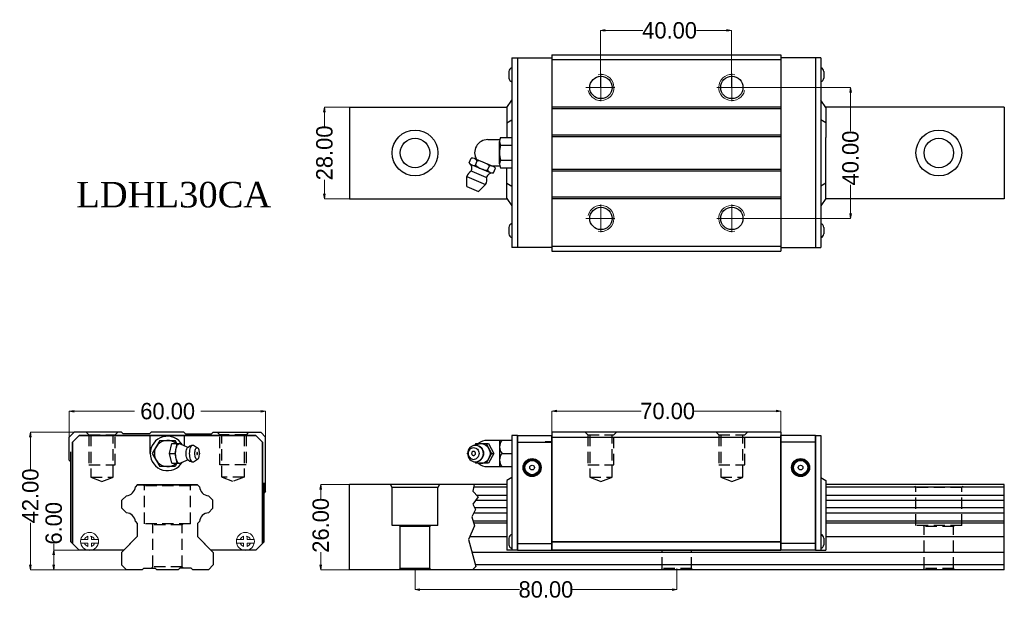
# Model space of a CAD drawing. Extents: x -48 to 252, y -15 to 162.
import ezdxf

# ---------------------------------------------------------------- set-up
doc = ezdxf.new("R2010")
doc.units = 0
doc.header["$LTSCALE"] = 2
doc.header["$MEASUREMENT"] = 0
doc.header["$PDSIZE"] = 0.001
doc.linetypes.add('CENTER2', pattern=[28.575, 19.05, -3.175, 3.175, -3.175])
doc.linetypes.add('DASHED2', pattern=[9.525, 6.35, -3.175])
doc.layers.get('0').update_dxf_attribs({"linetype": 'CONTINUOUS'})
doc.layers.get('Defpoints').update_dxf_attribs({"linetype": 'CONTINUOUS'})
doc.layers.add('\\M+2ABD8\\M+2BA63\\M+2BD75', color=1, linetype='CONTINUOUS')
for name, color, linetype, lineweight in [('\\M+2ABFC\\M+2BD75', 3, 'CONTINUOUS', 15), ('AM5', 3, 'CONTINUOUS', 15), ('AM7', 4, 'CENTER2', 20)]:
    doc.layers.add(name, color=color, linetype=linetype, lineweight=lineweight)
doc.layers.add('\\M+2B5EA\\M+2BD75', color=6, linetype='DASHED2', plot=False)
doc.dimstyles.new('line3.0', dxfattribs={"dimtxt": 5, "dimasz": 1.5, "dimexe": 0, "dimexo": 0, "dimgap": 0.09, "dimtad": 0, "dimzin": 0, "dimdsep": 46, "dimtxsty": 'Standard', "dimblk": 'OPEN', "dimcen": 0.09, "dimclrd": 5, "dimclre": 5, "dimclrt": 2, "dimazin": 0, "dimtfac": 1, "dimtmove": 0, "dimatfit": 3, "dimldrblk": 'OPEN', "dimfxl": 0, "dimtolj": 1, "dimtzin": 0, "dimlwd": 0, "dimlwe": 0, "dimarcsym": 0})

# ---------------------------------------------------------------- blocks, each defined once
blk = doc.blocks.new('_Open')
at = {"color": 0, "linetype": 'ByBlock', "lineweight": -2}
for p, q in [((-1, 0.17), (0, 0)), ((-1, -0.17), (0, 0)), ((0, 0), (-1, 0))]:
    blk.add_line(p, q, dxfattribs=at)
blk = doc.blocks.new('*D4')
at = {"color": 5, "lineweight": 0}
for p, q in [((-33.32, 32.31), (-33.32, 42.4)), ((-31.82, 42.4), (-13.34, 42.4)), ((25.18, 42.4), (6.84, 42.4)), ((26.68, 32.31), (26.68, 42.4))]:
    blk.add_line(p, q, dxfattribs=at)
at = {"layer": 'Defpoints', "color": 0}
for p in [(26.68, 42.4), (-33.32, 32.31), (26.68, 32.31)]:
    blk.add_point(p, dxfattribs=at)
at = {"color": 5, "lineweight": 0, "xscale": 1.5, "yscale": 1.5, "zscale": 1.5, "rotation": 180}
blk.add_blockref('_Open', (-33.32, 42.4), dxfattribs=at)
at = {"color": 5, "lineweight": 0, "xscale": 1.5, "yscale": 1.5, "zscale": 1.5}
blk.add_blockref('_Open', (26.68, 42.4), dxfattribs=at)
at = {"color": 2, "insert": (-3.25, 42.4), "char_height": 5, "attachment_point": 5}
blk.add_mtext('\\A1;60.00', dxfattribs=at)
blk = doc.blocks.new('*D5')
at = {"color": 5, "lineweight": 0}
for p, q in [((-38.04, 0), (-38.04, 1.93)), ((-22.4, 0), (-38.04, 0)), ((-38.04, -4.5), (-38.04, -1.5)), ((-13.44, -6), (-38.04, -6))]:
    blk.add_line(p, q, dxfattribs=at)
at = {"layer": 'Defpoints', "color": 0}
for p in [(-38.04, 0), (-22.4, 0), (-13.44, -6)]:
    blk.add_point(p, dxfattribs=at)
at = {"color": 5, "lineweight": 0, "xscale": 1.5, "yscale": 1.5, "zscale": 1.5}
for p, rotation in [((-38.04, 0), 90), ((-38.04, -6), 270)]:
    blk.add_blockref('_Open', p, dxfattribs=dict(at, rotation=rotation))
at = {"color": 2, "insert": (-38.04, 8.18), "char_height": 5, "attachment_point": 5, "rotation": 90}
blk.add_mtext('\\A1;6.00', dxfattribs=at)
blk = doc.blocks.new('*D6')
at = {"color": 5, "lineweight": 0}
for p, q in [((-24.57, 36), (-45.17, 36)), ((-45.17, 34.5), (-45.17, 24.73)), ((-45.17, -4.5), (-45.17, 8.32)), ((-13.44, -6), (-45.17, -6))]:
    blk.add_line(p, q, dxfattribs=at)
at = {"layer": 'Defpoints', "color": 0}
for p in [(-45.17, 36), (-24.57, 36), (-13.44, -6)]:
    blk.add_point(p, dxfattribs=at)
at = {"color": 5, "lineweight": 0, "xscale": 1.5, "yscale": 1.5, "zscale": 1.5}
for p, rotation in [((-45.17, 36), 90), ((-45.17, -6), 270)]:
    blk.add_blockref('_Open', p, dxfattribs=dict(at, rotation=rotation))
at = {"color": 2, "insert": (-45.17, 16.53), "char_height": 5, "attachment_point": 5, "rotation": 90}
blk.add_mtext('\\A1;42.00', dxfattribs=at)
blk = doc.blocks.new('*D7')
at = {"color": 5, "lineweight": 0}
for p, q in [((52.3, 20), (43.52, 20)), ((43.52, 18.5), (43.52, 15.73)), ((43.52, -4.5), (43.52, -0.64)), ((52.3, -6), (43.52, -6))]:
    blk.add_line(p, q, dxfattribs=at)
at = {"layer": 'Defpoints', "color": 0}
for p in [(43.52, 20), (52.3, 20), (52.3, -6)]:
    blk.add_point(p, dxfattribs=at)
at = {"color": 5, "lineweight": 0, "xscale": 1.5, "yscale": 1.5, "zscale": 1.5}
for p, rotation in [((43.52, 20), 90), ((43.52, -6), 270)]:
    blk.add_blockref('_Open', p, dxfattribs=dict(at, rotation=rotation))
at = {"color": 2, "insert": (43.52, 7.55), "char_height": 5, "attachment_point": 5, "rotation": 90}
blk.add_mtext('\\A1;26.00', dxfattribs=at)
blk = doc.blocks.new('*D8')
at = {"color": 5, "lineweight": 0}
for p, q in [((114.08, 31.01), (114.08, 42.44)), ((115.58, 42.44), (141.35, 42.44)), ((182.58, 42.44), (157.6, 42.44)), ((184.08, 31.01), (184.08, 42.44))]:
    blk.add_line(p, q, dxfattribs=at)
at = {"layer": 'Defpoints', "color": 0}
for p in [(184.08, 42.44), (114.08, 31.01), (184.08, 31.01)]:
    blk.add_point(p, dxfattribs=at)
at = {"color": 5, "lineweight": 0, "xscale": 1.5, "yscale": 1.5, "zscale": 1.5, "rotation": 180}
blk.add_blockref('_Open', (114.08, 42.44), dxfattribs=at)
at = {"color": 5, "lineweight": 0, "xscale": 1.5, "yscale": 1.5, "zscale": 1.5}
blk.add_blockref('_Open', (184.08, 42.44), dxfattribs=at)
at = {"color": 2, "insert": (149.47, 42.44), "char_height": 5, "attachment_point": 5}
blk.add_mtext('\\A1;70.00', dxfattribs=at)
blk = doc.blocks.new('*D9')
at = {"color": 5, "lineweight": 0}
for p, q in [((72.3, -5.6), (72.3, -12.05)), ((152.3, -5.6), (152.3, -12.05)), ((73.8, -12.05), (104.25, -12.05)), ((150.8, -12.05), (120.33, -12.05))]:
    blk.add_line(p, q, dxfattribs=at)
at = {"layer": 'Defpoints', "color": 0}
for p in [(72.3, -5.6), (152.3, -5.6), (152.3, -12.05)]:
    blk.add_point(p, dxfattribs=at)
at = {"color": 5, "lineweight": 0, "xscale": 1.5, "yscale": 1.5, "zscale": 1.5, "rotation": 180}
blk.add_blockref('_Open', (72.3, -12.05), dxfattribs=at)
at = {"color": 5, "lineweight": 0, "xscale": 1.5, "yscale": 1.5, "zscale": 1.5}
blk.add_blockref('_Open', (152.3, -12.05), dxfattribs=at)
at = {"color": 2, "insert": (112.29, -12.05), "char_height": 5, "attachment_point": 5}
blk.add_mtext('\\A1;80.00', dxfattribs=at)
blk = doc.blocks.new('*D10')
at = {"color": 5, "lineweight": 0}
for p, q in [((52.3, 135.26), (44.65, 135.26)), ((44.65, 133.76), (44.65, 129.46)), ((44.65, 108.76), (44.65, 113.09)), ((52.3, 107.26), (44.65, 107.26))]:
    blk.add_line(p, q, dxfattribs=at)
at = {"layer": 'Defpoints', "color": 0}
for p in [(52.3, 135.26), (44.65, 107.26), (52.3, 107.26)]:
    blk.add_point(p, dxfattribs=at)
at = {"color": 5, "lineweight": 0, "xscale": 1.5, "yscale": 1.5, "zscale": 1.5}
for p, rotation in [((44.65, 135.26), 90), ((44.65, 107.26), 270)]:
    blk.add_blockref('_Open', p, dxfattribs=dict(at, rotation=rotation))
at = {"color": 2, "insert": (44.65, 121.27), "char_height": 5, "attachment_point": 5, "rotation": 90}
blk.add_mtext('\\A1;28.00', dxfattribs=at)
blk = doc.blocks.new('*D11')
at = {"color": 5, "lineweight": 0}
for p, q in [((128.93, 141.26), (128.93, 158.67)), ((130.43, 158.67), (141.85, 158.67)), ((167.43, 158.67), (158.26, 158.67)), ((168.93, 141.26), (168.93, 158.67))]:
    blk.add_line(p, q, dxfattribs=at)
at = {"layer": 'Defpoints', "color": 0}
for p in [(168.93, 158.67), (128.93, 141.26), (168.93, 141.26)]:
    blk.add_point(p, dxfattribs=at)
at = {"color": 5, "lineweight": 0, "xscale": 1.5, "yscale": 1.5, "zscale": 1.5, "rotation": 180}
blk.add_blockref('_Open', (128.93, 158.67), dxfattribs=at)
at = {"color": 5, "lineweight": 0, "xscale": 1.5, "yscale": 1.5, "zscale": 1.5}
blk.add_blockref('_Open', (168.93, 158.67), dxfattribs=at)
at = {"color": 2, "insert": (150.06, 158.67), "char_height": 5, "attachment_point": 5}
blk.add_mtext('\\A1;40.00', dxfattribs=at)
blk = doc.blocks.new('*D12')
at = {"color": 5, "lineweight": 0}
for p, q in [((168.93, 141.26), (205.33, 141.26)), ((205.33, 139.76), (205.33, 127.92)), ((205.33, 102.76), (205.33, 111.5)), ((169.08, 101.26), (205.33, 101.26))]:
    blk.add_line(p, q, dxfattribs=at)
at = {"layer": 'Defpoints', "color": 0}
for p in [(168.93, 141.26), (169.08, 101.26), (205.33, 101.26)]:
    blk.add_point(p, dxfattribs=at)
at = {"color": 5, "lineweight": 0, "xscale": 1.5, "yscale": 1.5, "zscale": 1.5}
for p, rotation in [((205.33, 141.26), 90), ((205.33, 101.26), 270)]:
    blk.add_blockref('_Open', p, dxfattribs=dict(at, rotation=rotation))
at = {"color": 2, "insert": (205.33, 119.71), "char_height": 5, "attachment_point": 5, "rotation": 90}
blk.add_mtext('\\A1;40.00', dxfattribs=at)

msp = doc.modelspace()

# ---------------------------------------------------------------- linework, layer by layer
for p, q in [((114.082, 151.263), (114.082, 91.263)), ((114.082, 151.263), (184.082, 151.263)), ((184.082, 151.263), (184.082, 91.263)), ((101.882, 150.348), (101.882, 92.348)), ((114.082, 149.814), (184.082, 149.814)), ((196.282, 150.348), (196.282, 92.348)), ((100.997, 146.148), (100.997, 144.148)), ((100.997, 146.148), (100.997, 144.148)), ((197.166, 146.148), (197.166, 144.148)), ((197.166, 146.148), (197.166, 144.148)), ((100.382, 135.163), (101.882, 137.403)), ((197.782, 135.163), (196.282, 137.403)), ((52.303, 135.263), (100.449, 135.263)), ((100.382, 135.163), (100.382, 125.948)), ((114.082, 135.314), (184.082, 135.314)), ((114.082, 134.814), (184.082, 134.814)), ((252.303, 135.263), (197.715, 135.263)), ((197.782, 135.163), (197.782, 125.948)), ((100.382, 130.473), (101.882, 131.401)), ((197.782, 130.473), (196.282, 131.401)), ((114.082, 126.814), (184.082, 126.814)), ((114.082, 126.314), (184.082, 126.314)), ((197.782, 107.363), (197.782, 125.948)), ((100.382, 107.363), (100.382, 116.578)), ((114.082, 116.314), (184.082, 116.314)), ((114.082, 115.814), (184.082, 115.814)), ((100.382, 112.053), (101.882, 111.125)), ((197.782, 112.053), (196.282, 111.125)), ((52.303, 107.263), (100.449, 107.263)), ((100.382, 107.363), (101.882, 105.123)), ((114.082, 107.814), (184.082, 107.814)), ((114.082, 107.314), (184.082, 107.314)), ((197.782, 107.363), (196.282, 105.123)), ((252.303, 107.263), (197.715, 107.263)), ((100.997, 98.548), (100.997, 96.548)), ((100.997, 98.548), (100.997, 96.548)), ((197.166, 98.548), (197.166, 96.548)), ((197.166, 98.548), (197.166, 96.548)), ((114.082, 92.814), (184.082, 92.814)), ((114.082, 91.263), (184.082, 91.263)), ((-17.316, 36), (-31.816, 36)), ((1.684, 36), (-8.315, 36)), ((10.685, 36), (25.184, 36)), ((101.882, 35), (101.882, 22.14)), ((101.882, 35), (101.882, 22.14)), ((103.582, 35), (101.882, 35)), ((103.582, 35), (101.882, 35)), ((194.582, 35), (196.282, 35)), ((194.582, 35), (196.282, 35)), ((196.282, 35), (196.282, 22.14)), ((196.282, 35), (196.282, 22.14)), ((98.899, 29.5), (101.882, 29.5)), ((101.882, 22.14), (100.382, 21.274)), ((101.882, 22.14), (100.382, 21.274)), ((100.382, 21.274), (100.382, 0)), ((100.382, 21.274), (100.382, 0)), ((101.882, 22.14), (101.882, 0)), ((101.882, 22.14), (101.882, 0)), ((196.282, 22.14), (196.282, 0)), ((196.282, 22.14), (196.282, 0)), ((196.282, 22.14), (197.782, 21.274)), ((196.282, 22.14), (197.782, 21.274)), ((197.782, 21.274), (197.782, 0)), ((197.782, 21.274), (197.782, 0)), ((100.997, 3.65), (100.997, 1.65)), ((100.997, 3.65), (100.997, 1.65)), ((197.166, 3.65), (197.166, 1.65)), ((197.166, 3.65), (197.166, 1.65)), ((-16.615, 0), (-30.316, 0)), ((23.685, 0), (9.984, 0)), ((103.582, 0), (100.382, 0)), ((103.582, 0), (100.382, 0)), ((194.582, 0), (197.782, 0)), ((194.582, 0), (197.782, 0)), ((-11.065, -6), (-15.816, -6)), ((-0.065, -6), (-6.566, -6)), ((9.185, -6), (4.434, -6))]:
    msp.add_line(p, q)
at = {"ltscale": 0.27}
for p, q in [((101.882, 150.348), (114.082, 150.348)), ((103.582, 150.348), (103.582, 92.348)), ((196.282, 150.348), (184.082, 150.348)), ((194.582, 150.348), (194.582, 92.348)), ((52.303, 135.263), (52.303, 107.263)), ((252.303, 135.263), (252.303, 107.263)), ((114.082, 92.348), (101.882, 92.348)), ((184.082, 92.348), (196.282, 92.348)), ((-31.816, 36), (-33.316, 34.5)), ((-33.316, 27.5), (-33.316, 34.5)), ((-32.316, 33), (-30.316, 35)), ((-30.316, 35), (-32.316, 33)), ((23.684, 35), (-30.316, 35)), ((-30.316, 35), (23.684, 35)), ((-17.316, 36), (-16.816, 35.5)), ((-8.816, 35.5), (-16.816, 35.5)), ((-8.315, 36), (-8.816, 35.5)), ((-8.566, 29.5), (-8.566, 35)), ((-8.566, 29.5), (-8.566, 35)), ((-5.625, 33.5), (-7.934, 29.5)), ((-5.625, 33.5), (-1.006, 33.5)), ((-0.429, 32.5), (-1.006, 33.5)), ((1.684, 36), (2.184, 35.5)), ((1.934, 31.821), (1.934, 35)), ((1.934, 31.821), (1.934, 35)), ((2.184, 35.5), (10.184, 35.5)), ((10.685, 36), (10.184, 35.5)), ((23.684, 35), (25.684, 33)), ((25.684, 33), (23.684, 35)), ((25.184, 36), (26.684, 34.5)), ((26.684, 18), (26.684, 34.5)), ((101.882, 33.5), (94.371, 33.5)), ((98.119, 33.5), (98.119, 25.5)), ((103.582, 0), (103.582, 35)), ((103.582, 35), (103.582, 0)), ((103.582, 35), (103.582, 0)), ((103.582, 35), (114.082, 35)), ((103.582, 35), (114.082, 35)), ((184.082, 36), (114.082, 36)), ((114.082, 36), (114.082, 0)), ((114.082, 36), (114.082, 0)), ((114.082, 0), (114.082, 35)), ((114.082, 0), (114.082, 35)), ((114.082, 34.5), (184.082, 34.5)), ((184.082, 36), (184.082, 0)), ((184.082, 36), (184.082, 0)), ((184.082, 0), (184.082, 35)), ((184.082, 0), (184.082, 35)), ((194.582, 35), (184.082, 35)), ((194.582, 35), (184.082, 35)), ((194.582, 35), (194.582, 0)), ((194.582, 35), (194.582, 0)), ((194.582, 0), (194.582, 35)), ((-32.316, 33), (-32.316, 2)), ((-32.316, 2), (-32.316, 33)), ((-2.677, 29.5), (-2.014, 32.5)), ((-2.014, 32.5), (1, 32.5)), ((-0.989, 29.5), (-0.326, 32.5)), ((-0.811, 29.5), (-0.789, 30.085)), ((-0.789, 30.085), (-0.724, 30.648)), ((-0.724, 30.648), (-0.617, 31.167)), ((-0.617, 31.167), (-0.475, 31.621)), ((-0.475, 31.621), (-0.301, 31.994)), ((-0.301, 31.994), (-0.102, 32.271)), ((-0.102, 32.271), (0.113, 32.442)), ((0.113, 32.442), (0.337, 32.5)), ((0.337, 32.5), (0.561, 32.442)), ((0.561, 32.442), (2.563, 31.536)), ((1.063, 32.215), (1, 32.5)), ((2.381, 29.88), (2.424, 30.247)), ((2.424, 30.247), (2.493, 30.584)), ((2.493, 30.584), (2.586, 30.88)), ((2.563, 31.536), (2.804, 31.438)), ((2.586, 30.88), (2.699, 31.122)), ((2.699, 31.122), (2.828, 31.303)), ((2.804, 31.438), (3.019, 31.447)), ((2.828, 31.303), (2.968, 31.414)), ((2.968, 31.414), (3.019, 31.447)), ((3.019, 31.447), (3.573, 31.812)), ((3.404, 31.678), (3.573, 31.812)), ((3.49, 29.998), (3.546, 30.477)), ((3.546, 30.477), (3.636, 30.918)), ((3.573, 31.812), (3.899, 31.977)), ((3.636, 30.918), (3.757, 31.305)), ((3.757, 31.305), (3.905, 31.623)), ((3.899, 31.977), (4.087, 32.025)), ((3.905, 31.623), (4.074, 31.859)), ((4.074, 31.859), (4.258, 32.004)), ((4.087, 32.025), (4.448, 32.053)), ((4.258, 32.004), (4.448, 32.053)), ((4.448, 32.053), (4.639, 32.004)), ((4.639, 32.004), (5.889, 31.257)), ((5.083, 29.849), (5.122, 30.185)), ((5.122, 30.185), (5.186, 30.495)), ((5.186, 30.495), (5.271, 30.767)), ((5.271, 30.767), (5.375, 30.99)), ((5.375, 30.99), (5.493, 31.155)), ((5.493, 31.155), (5.622, 31.257)), ((5.622, 31.257), (5.756, 31.291)), ((5.756, 31.291), (5.889, 31.257)), ((5.889, 31.257), (6.018, 31.155)), ((6.137, 30.99), (6.018, 31.155)), ((6.24, 30.767), (6.137, 30.99)), ((6.326, 30.495), (6.24, 30.767)), ((6.389, 30.185), (6.326, 30.495)), ((6.428, 29.849), (6.389, 30.185)), ((25.684, 2), (25.684, 33)), ((25.684, 33), (25.684, 2)), ((88.561, 30.477), (88.427, 29.998)), ((88.779, 30.919), (88.561, 30.477)), ((88.67, 30.186), (88.576, 29.85)), ((88.823, 30.495), (88.67, 30.186)), ((89.073, 31.306), (88.779, 30.919)), ((89.029, 30.767), (88.823, 30.495)), ((89.029, 30.767), (89.28, 30.99)), ((89.073, 31.306), (89.43, 31.623)), ((89.28, 30.99), (89.566, 31.155)), ((89.43, 31.623), (89.838, 31.859)), ((89.54, 31.14), (89.543, 31.139)), ((89.566, 31.155), (89.876, 31.257)), ((89.838, 31.859), (90.28, 32.004)), ((89.876, 31.257), (90.199, 31.292)), ((90.199, 31.292), (90.522, 31.257)), ((90.28, 32.004), (90.741, 32.053)), ((90.522, 31.257), (90.833, 31.155)), ((90.843, 32.5), (90.597, 32.038)), ((90.741, 32.053), (91.201, 32.004)), ((90.833, 31.155), (91.119, 30.99)), ((90.843, 32.5), (94.743, 32.5)), ((90.964, 32.03), (91.383, 32.272)), ((91.119, 30.99), (91.37, 30.767)), ((91.201, 32.004), (91.345, 31.977)), ((91.201, 32.004), (91.643, 31.859)), ((91.345, 31.977), (91.783, 31.833)), ((91.37, 30.767), (91.576, 30.495)), ((91.383, 32.272), (91.903, 32.442)), ((91.576, 30.495), (91.728, 30.186)), ((91.643, 31.859), (92.051, 31.623)), ((91.728, 30.186), (91.823, 29.85)), ((91.783, 31.833), (92.186, 31.6)), ((91.903, 32.442), (92.444, 32.5)), ((92.051, 31.623), (92.409, 31.306)), ((92.186, 31.6), (92.54, 31.286)), ((92.409, 31.306), (92.702, 30.919)), ((92.444, 32.5), (92.984, 32.442)), ((92.54, 31.286), (92.83, 30.903)), ((92.702, 30.919), (92.92, 30.477)), ((92.83, 30.903), (93.046, 30.466)), ((92.92, 30.477), (93.054, 29.998)), ((92.984, 32.442), (93.504, 32.272)), ((93.046, 30.466), (93.179, 29.993)), ((93.504, 32.272), (93.983, 31.994)), ((93.983, 31.994), (94.403, 31.621)), ((94.044, 32.5), (95.644, 29.5)), ((94.403, 31.621), (94.748, 31.167)), ((94.743, 32.5), (96.343, 29.5)), ((94.748, 31.167), (95.004, 30.648)), ((95.004, 30.648), (95.162, 30.085)), ((95.162, 30.085), (95.215, 29.5)), ((103.582, 33), (114.082, 33)), ((103.582, 33), (114.082, 33)), ((114.082, 33.003), (112.082, 33.003)), ((194.582, 33), (184.082, 33)), ((-33.316, 27.5), (-32.816, 27)), ((-32.816, 2.5), (-32.816, 30)), ((-7.934, 29.5), (-5.625, 25.5)), ((-2.677, 29.5), (-0.989, 29.5)), ((-2.014, 26.5), (-2.677, 29.5)), ((-0.326, 26.5), (-0.989, 29.5)), ((-0.789, 28.915), (-0.811, 29.5)), ((-0.724, 28.352), (-0.789, 28.915)), ((-0.617, 27.833), (-0.724, 28.352)), ((-0.475, 27.378), (-0.617, 27.833)), ((-0.301, 27.005), (-0.475, 27.378)), ((0.561, 26.557), (2.563, 27.463)), ((2.367, 29.5), (2.381, 29.88)), ((2.381, 29.119), (2.367, 29.5)), ((2.424, 28.753), (2.381, 29.119)), ((2.493, 28.416), (2.424, 28.753)), ((2.586, 28.12), (2.493, 28.416)), ((2.563, 27.463), (2.804, 27.562)), ((2.699, 27.877), (2.586, 28.12)), ((2.828, 27.697), (2.699, 27.877)), ((2.756, 27.564), (2.804, 27.562)), ((2.804, 27.562), (3.019, 27.553)), ((2.828, 27.697), (2.968, 27.586)), ((2.968, 27.586), (3.019, 27.553)), ((3.019, 27.553), (3.573, 27.187)), ((3.471, 29.5), (3.49, 29.998)), ((3.49, 29.002), (3.471, 29.5)), ((3.546, 28.523), (3.49, 29.002)), ((3.636, 28.081), (3.546, 28.523)), ((3.573, 27.187), (3.899, 27.023)), ((3.757, 27.694), (3.636, 28.081)), ((3.905, 27.377), (3.757, 27.694)), ((4.074, 27.141), (3.905, 27.377)), ((4.074, 27.141), (4.258, 26.995)), ((4.639, 26.995), (5.889, 27.743)), ((5.07, 29.5), (5.083, 29.849)), ((5.083, 29.15), (5.07, 29.5)), ((5.122, 28.814), (5.083, 29.15)), ((5.186, 28.504), (5.122, 28.814)), ((5.271, 28.233), (5.186, 28.504)), ((5.375, 28.01), (5.271, 28.233)), ((5.493, 27.845), (5.375, 28.01)), ((5.481, 27.861), (5.483, 27.862)), ((5.493, 27.845), (5.622, 27.743)), ((5.622, 27.743), (5.756, 27.708)), ((5.756, 27.708), (5.889, 27.743)), ((5.889, 27.743), (6.018, 27.845)), ((6.018, 27.845), (6.137, 28.01)), ((6.137, 28.01), (6.24, 28.233)), ((6.24, 28.233), (6.326, 28.504)), ((6.326, 28.504), (6.389, 28.814)), ((6.389, 28.814), (6.428, 29.15)), ((6.441, 29.5), (6.428, 29.849)), ((6.428, 29.15), (6.441, 29.5)), ((88.427, 29.998), (88.382, 29.5)), ((88.382, 29.5), (88.427, 29.002)), ((88.427, 29.002), (88.561, 28.523)), ((88.576, 29.85), (88.544, 29.5)), ((88.544, 29.5), (88.576, 29.15)), ((88.561, 28.523), (88.779, 28.081)), ((88.576, 29.15), (88.67, 28.814)), ((88.67, 28.814), (88.823, 28.505)), ((88.779, 28.081), (89.073, 27.694)), ((88.823, 28.505), (89.029, 28.233)), ((89.029, 28.233), (89.28, 28.01)), ((89.073, 27.694), (89.43, 27.377)), ((89.28, 28.01), (89.566, 27.845)), ((89.43, 27.377), (89.838, 27.141)), ((89.54, 27.86), (89.543, 27.861)), ((89.566, 27.845), (89.876, 27.743)), ((89.838, 27.141), (90.28, 26.996)), ((89.876, 27.743), (90.199, 27.708)), ((90.199, 27.708), (90.522, 27.743)), ((90.522, 27.743), (90.833, 27.845)), ((90.833, 27.845), (91.119, 28.01)), ((91.119, 28.01), (91.37, 28.233)), ((91.201, 26.996), (91.643, 27.141)), ((91.345, 27.023), (91.783, 27.167)), ((91.576, 28.505), (91.37, 28.233)), ((91.728, 28.814), (91.576, 28.505)), ((91.643, 27.141), (92.051, 27.377)), ((91.823, 29.15), (91.728, 28.814)), ((91.783, 27.167), (92.186, 27.4)), ((91.823, 29.85), (91.854, 29.5)), ((91.854, 29.5), (91.823, 29.15)), ((92.051, 27.377), (92.409, 27.694)), ((92.186, 27.4), (92.54, 27.714)), ((92.702, 28.081), (92.409, 27.694)), ((92.83, 28.097), (92.54, 27.714)), ((92.92, 28.523), (92.702, 28.081)), ((93.046, 28.534), (92.83, 28.097)), ((93.054, 29.002), (92.92, 28.523)), ((93.179, 29.007), (93.046, 28.534)), ((93.054, 29.998), (93.1, 29.5)), ((93.1, 29.5), (93.054, 29.002)), ((93.179, 29.993), (93.223, 29.5)), ((93.223, 29.5), (93.179, 29.007)), ((93.983, 27.006), (94.403, 27.379)), ((95.644, 29.5), (94.044, 26.5)), ((94.748, 27.833), (94.403, 27.379)), ((96.343, 29.5), (94.743, 26.5)), ((95.004, 28.352), (94.748, 27.833)), ((95.162, 28.915), (95.004, 28.352)), ((95.215, 29.5), (95.162, 28.915)), ((95.644, 29.5), (96.343, 29.5)), ((-1.006, 25.5), (-5.625, 25.5)), ((-2.014, 26.5), (1, 26.5)), ((-0.429, 26.5), (-1.006, 25.5)), ((-0.102, 26.728), (-0.301, 27.005)), ((-0.102, 26.728), (0.113, 26.557)), ((0.113, 26.557), (0.337, 26.5)), ((0.337, 26.5), (0.561, 26.557)), ((1, 26.5), (1.063, 26.784)), ((3.899, 27.023), (4.087, 26.974)), ((4.087, 26.974), (4.448, 26.946)), ((4.258, 26.995), (4.448, 26.946)), ((4.448, 26.946), (4.639, 26.995)), ((90.28, 26.996), (90.741, 26.947)), ((90.597, 26.962), (90.843, 26.5)), ((90.741, 26.947), (91.201, 26.996)), ((94.743, 26.5), (90.843, 26.5)), ((90.964, 26.97), (91.383, 26.728)), ((91.201, 26.996), (91.345, 27.023)), ((91.383, 26.728), (91.903, 26.558)), ((91.903, 26.558), (92.444, 26.5)), ((92.444, 26.5), (92.984, 26.558)), ((92.984, 26.558), (93.504, 26.728)), ((93.504, 26.728), (93.983, 27.006)), ((94.371, 25.5), (101.882, 25.5)), ((-32.816, 2.5), (-32.816, 20.5)), ((-12.526, 19.9), (-13.12, 19.305)), ((-12.526, 19.9), (-13.12, 19.305)), ((-12.526, 19.9), (5.894, 19.9)), ((5.894, 19.9), (-12.526, 19.9)), ((-12.526, 19.9), (5.894, 19.9)), ((5.894, 19.9), (-12.526, 19.9)), ((5.799, 19.9), (-12.43, 19.9)), ((-12.43, 19.9), (5.799, 19.9)), ((5.799, 19.9), (-12.43, 19.9)), ((-12.43, 19.9), (5.799, 19.9)), ((5.894, 19.9), (6.489, 19.305)), ((5.894, 19.9), (6.489, 19.305)), ((5.894, 19.9), (6.489, 19.305)), ((5.894, 19.9), (6.489, 19.305)), ((26.184, 2.5), (26.184, 20.5)), ((52.303, -6), (52.303, 20)), ((100.382, 20), (52.303, 20)), ((65.303, 19.1), (64.784, 20)), ((65.303, 7.5), (65.303, 19.1)), ((79.303, 19.1), (65.303, 19.1)), ((79.823, 20), (79.303, 19.1)), ((79.303, 7.5), (79.303, 19.1)), ((100.382, 19.2), (90.234, 19.2)), ((252.303, 20), (197.782, 20)), ((252.303, 19.2), (197.782, 19.2)), ((252.303, -6), (252.303, 20)), ((-15.831, 16.594), (-17.216, 15.21)), ((-15.831, 16.594), (-17.216, 15.21)), ((-17.216, 12.78), (-17.216, 15.21)), ((-17.216, 12.78), (-17.216, 15.21)), ((-17.216, 12.78), (-17.216, 15.21)), ((-17.216, 12.78), (-17.216, 15.21)), ((9.2, 16.594), (10.584, 15.21)), ((9.2, 16.594), (10.584, 15.21)), ((9.2, 16.594), (10.584, 15.21)), ((9.2, 16.594), (10.584, 15.21)), ((10.584, 12.78), (10.584, 15.21)), ((10.584, 12.78), (10.584, 15.21)), ((10.584, 12.78), (10.584, 15.21)), ((10.584, 12.78), (10.584, 15.21)), ((26.684, 18), (26.184, 17.5)), ((100.382, 15.114), (90.753, 15.114)), ((100.382, 16.705), (91.2, 16.705)), ((252.303, 16.705), (197.782, 16.705)), ((252.303, 15.114), (197.782, 15.114)), ((-17.216, 12.78), (-15.841, 11.405)), ((-17.216, 12.78), (-15.841, 11.405)), ((-17.216, 12.78), (-15.841, 11.405)), ((-17.216, 12.78), (-15.841, 11.405)), ((10.584, 12.78), (9.209, 11.405)), ((10.584, 12.78), (9.209, 11.405)), ((10.584, 12.78), (9.209, 11.405)), ((10.584, 12.78), (9.209, 11.405)), ((100.382, 12.88), (90.544, 12.88)), ((252.303, 12.88), (197.782, 12.88)), ((100.382, 11.295), (90.256, 11.295)), ((252.303, 11.295), (197.782, 11.295)), ((-13.12, 8.684), (-12.516, 8.08)), ((-13.12, 8.684), (-12.516, 8.08)), ((-13.12, 8.684), (-12.516, 8.08)), ((-13.12, 8.684), (-12.516, 8.08)), ((-12.516, 8.08), (-12.516, 4.1)), ((-12.516, 8.08), (-12.516, 4.1)), ((-12.516, 8.08), (-12.516, 4.1)), ((-12.516, 8.08), (-12.516, 4.1)), ((6.488, 8.684), (5.884, 8.08)), ((6.488, 8.684), (5.884, 8.08)), ((6.488, 8.684), (5.884, 8.08)), ((6.488, 8.684), (5.884, 8.08)), ((5.884, 8.08), (5.884, 4.1)), ((5.884, 8.08), (5.884, 4.1)), ((5.884, 8.08), (5.884, 4.1)), ((5.884, 8.08), (5.884, 4.1)), ((79.303, 7.5), (65.303, 7.5)), ((67.503, 7.5), (67.803, 7.2)), ((67.803, -5.6), (67.803, 7.2)), ((76.803, 7.2), (67.803, 7.2)), ((77.103, 7.5), (76.803, 7.2)), ((76.803, -5.6), (76.803, 7.2)), ((100.382, 8.794), (90.051, 8.794)), ((100.382, 8.18), (90.227, 8.18)), ((252.303, 8.794), (197.782, 8.794)), ((252.303, 8.18), (197.782, 8.18)), ((-12.516, 4.1), (-17.316, -0.701)), ((-12.516, 4.1), (-16.615, 0)), ((5.884, 4.1), (9.984, 0)), ((5.884, 4.1), (10.685, -0.701)), ((100.382, 4), (89.004, 4)), ((252.303, 4), (197.782, 4)), ((-32.816, 2.5), (-30.316, 0)), ((-30.316, 0), (-32.316, 2)), ((26.184, 2.5), (23.685, 0)), ((26.184, 2.5), (23.685, 0)), ((103.582, 2), (114.082, 2)), ((103.582, 2), (114.082, 2)), ((103.582, 0), (114.082, 0)), ((114.082, 2.5), (184.082, 2.5)), ((184.082, 2.5), (114.082, 2.5)), ((184.082, 0), (114.082, 0)), ((114.082, 0), (184.082, 0)), ((194.582, 2), (184.082, 2)), ((194.582, 2), (184.082, 2)), ((194.582, 0), (184.082, 0)), ((-17.316, -0.701), (-17.316, -4.501)), ((10.684, -0.701), (10.684, -4.501)), ((252.303, -0.7), (89.728, -0.7)), ((103.582, 0), (114.082, 0)), ((194.582, 0), (184.082, 0)), ((-17.316, -4.501), (-15.816, -6)), ((-10.566, -5.501), (-11.065, -6)), ((-10.566, -5.501), (-7.066, -5.501)), ((-7.066, -5.501), (-6.566, -6)), ((0.434, -5.501), (-0.065, -6)), ((3.934, -5.501), (0.434, -5.501)), ((3.934, -5.501), (4.434, -6)), ((10.684, -4.501), (9.185, -6)), ((252.303, -6), (52.303, -6)), ((67.403, -6), (67.803, -5.6)), ((76.803, -5.6), (67.803, -5.6)), ((77.203, -6), (76.803, -5.6)), ((252.303, -4.5), (90.77, -4.5))]:
    msp.add_line(p, q, dxfattribs=at)
at = {"linetype": 'Continuous'}
for p, q in [((94.521, 125.348), (98.192, 125.348)), ((98.119, 117.898), (98.119, 124.798)), ((98.458, 125.948), (101.882, 125.948)), ((98.458, 123.648), (101.882, 123.648)), ((88.888, 118.269), (89.461, 119.65)), ((89.705, 117.61), (95.282, 115.299)), ((90.504, 119.539), (96.082, 117.229)), ((90.748, 117.499), (91.32, 118.88)), ((94.466, 115.958), (95.038, 117.34)), ((95.654, 117.348), (98.192, 117.348)), ((98.458, 119.048), (101.882, 119.048)), ((89.679, 115.67), (93.929, 113.91)), ((96.326, 115.188), (96.898, 116.569)), ((98.458, 116.748), (101.882, 116.748)), ((88.119, 114.043), (93.882, 111.656)), ((88.119, 111.011), (88.119, 114.043)), ((91.738, 109.512), (93.882, 111.656)), ((88.119, 111.011), (91.738, 109.512))]:
    msp.add_line(p, q, dxfattribs=at)
at = {"ltscale": 0.27}
for points in [[(90.79, 29.5), (90.758, 29.71), (90.714, 29.816), (90.65, 29.914), (90.571, 29.998), (90.48, 30.064), (90.382, 30.109), (90.249, 30.138), (90.126, 30.135), (90.019, 30.11), (89.903, 30.054), (89.792, 29.964), (89.704, 29.85), (89.647, 29.73), (89.62, 29.626), (89.608, 29.5), (89.641, 29.29), (89.685, 29.184), (89.748, 29.086), (89.827, 29.002), (89.919, 28.937), (90.017, 28.891), (90.149, 28.862), (90.272, 28.865), (90.379, 28.89), (90.496, 28.946), (90.606, 29.036), (90.694, 29.15), (90.751, 29.27), (90.779, 29.374), (90.79, 29.5)], [(5.636, 29.5), (5.67, 29.283), (5.702, 29.22), (5.739, 29.19), (5.773, 29.191), (5.81, 29.221), (5.841, 29.281), (5.87, 29.411), (5.875, 29.5), (5.842, 29.717), (5.809, 29.78), (5.772, 29.809), (5.738, 29.809), (5.702, 29.779), (5.67, 29.719), (5.641, 29.589), (5.636, 29.5)]]:
    msp.add_lwpolyline(points, dxfattribs=at)
for centre, radius in [((129.082, 141.263), 3.4), ((169.082, 141.263), 3.4), ((72.303, 121.263), 7), ((232.303, 121.263), 7), ((72.303, 121.263), 4.5), ((232.303, 121.263), 4.5), ((129.082, 101.263), 3.4), ((169.082, 101.263), 3.4)]:
    msp.add_circle(centre, radius)
for centre, radius in [((108.082, 25.2), 2.75), ((108.082, 25.2), 2.75), ((108.082, 25.2), 2.487), ((108.082, 25.2), 2.487), ((108.082, 25.2), 2.186), ((108.082, 25.2), 2.186), ((190.082, 25.2), 2.75), ((190.082, 25.2), 2.75), ((190.082, 25.2), 2.487), ((190.082, 25.2), 2.487), ((190.082, 25.2), 2.186), ((190.082, 25.2), 2.186), ((108.082, 25.2), 0.719), ((108.082, 25.2), 0.719), ((190.082, 25.2), 0.719), ((190.082, 25.2), 0.719)]:
    msp.add_circle(centre, radius, dxfattribs=at)
for centre, start, end in [((102.217, 146.129), 105.96302, 179.07236), ((195.946, 146.129), 0.92764, 74.03698), ((102.217, 144.168), 180.92764, 254.03698), ((102.217, 144.168), 180.92764, 254.03698), ((195.946, 144.168), 285.96302, 359.07236), ((195.946, 144.168), 285.96302, 359.07236), ((102.217, 98.529), 105.96302, 179.07236), ((195.946, 98.529), 0.92764, 74.03698), ((102.217, 96.568), 180.92764, 254.03698), ((102.217, 96.568), 180.92764, 254.03698), ((195.946, 96.568), 285.96302, 359.07236), ((195.946, 96.568), 285.96302, 359.07236), ((102.217, 3.63), 105.96302, 179.07236), ((102.217, 3.63), 105.96302, 179.07236), ((195.946, 3.63), 0.92764, 74.03698), ((195.946, 3.63), 0.92764, 74.03698), ((102.217, 1.67), 180.92764, 254.03698), ((102.217, 1.67), 180.92764, 254.03698), ((195.946, 1.67), 285.96302, 359.07236), ((195.946, 1.67), 285.96302, 359.07236)]:
    msp.add_arc(centre, 1.22, start, end)
at = {"linetype": 'Continuous'}
for centre, radius, start, end in [((94.521, 121.348), 4, 90, 210.8352), ((100.238, 124.798), 2.119, 147.13278, 212.86722), ((106.087, 121.348), 7.967, 163.22135, 196.77865), ((90.414, 119.323), 1.854, 214.63278, 280.36722), ((87.615, 116.589), 2.06, 335.8479, 45.8479), ((89.794, 117.826), 1.854, 34.63278, 100.36722), ((95.161, 122.895), 6.972, 230.72135, 264.27865), ((90.625, 111.943), 6.972, 50.72135, 84.27865), ((95.372, 115.516), 1.854, 34.63278, 100.36722), ((100.238, 117.898), 2.119, 147.13278, 212.86722), ((90.863, 113.235), 2.86, 118.58649, 163.58649), ((96.039, 113.1), 2.06, 89.1521, 159.1521), ((95.992, 117.012), 1.854, 214.63278, 280.36722), ((91.37, 113.025), 2.86, 331.41351, 16.41351)]:
    msp.add_arc(centre, radius, start, end, dxfattribs=at)
at = {"ltscale": 0.27}
for centre, radius, start, end in [((-3.316, 29.5), 5.25, 30.2433, 329.75669), ((-3.316, 29.5), 4, 48.59038, 311.40962), ((94.371, 29.5), 4, 90, 131.40962), ((101.073, 31.5), 2.954, 137.3886, 222.6114), ((101.073, 27.5), 2.954, 137.38859, 222.61141), ((94.371, 29.5), 4, 228.59038, 270), ((-16.043, 19.517), 2.93, 274.14249, 355.85751), ((-16.043, 19.517), 2.93, 274.1421, 355.85712), ((-16.043, 19.517), 2.93, 274.14249, 355.85751), ((-16.043, 19.517), 2.93, 274.1421, 355.85712), ((9.411, 19.517), 2.93, 184.14249, 265.85751), ((9.411, 19.517), 2.93, 184.1421, 265.85712), ((9.411, 19.517), 2.93, 184.14249, 265.85751), ((9.411, 19.517), 2.93, 184.1421, 265.85712), ((-16.043, 8.482), 2.93, 3.95262, 86.04738), ((-16.043, 8.482), 2.93, 3.95223, 86.04699), ((-16.043, 8.482), 2.93, 3.95262, 86.04738), ((-16.043, 8.482), 2.93, 3.95223, 86.04699), ((9.411, 8.482), 2.93, 93.95262, 176.04738), ((9.411, 8.482), 2.93, 93.95223, 176.04699), ((9.411, 8.482), 2.93, 93.95262, 176.04738), ((9.411, 8.482), 2.93, 93.95223, 176.04699)]:
    msp.add_arc(centre, radius, start, end, dxfattribs=at)
for p in [(6.441, 29.5), (88.382, 29.5)]:
    msp.add_point(p)
at = {"layer": '\\M+2ABD8\\M+2BA63\\M+2BD75', "ltscale": 0.27}
for p, q in [((90.388, 20), (90.008, 18.02)), ((91.581, 16.286), (89.975, 14.014)), ((90.008, 18.02), (91.581, 16.286)), ((90.794, 12.38), (89.671, 10.116)), ((89.975, 14.014), (90.794, 12.38)), ((89.671, 10.116), (90.457, 7.38)), ((90.457, 7.38), (88.66, 3.2)), ((88.66, 3.2), (90.907, -5)), ((90.907, -5), (89.895, -6))]:
    msp.add_line(p, q, dxfattribs=at)
at = {"layer": '\\M+2ABFC\\M+2BD75', "ltscale": 0.27}
for p, q in [((-27.656, 3.198), (-29.795, 3.198)), ((-27.656, 4.202), (-27.656, 3.198)), ((-26.56, 4.2), (-26.56, 3.198)), ((-26.56, 3.198), (-24.426, 3.199)), ((19.944, 3.198), (17.806, 3.197)), ((19.944, 4.201), (19.944, 3.198)), ((21.04, 4.2), (21.04, 3.198)), ((21.04, 3.198), (23.175, 3.198)), ((-27.656, 2.102), (-29.794, 2.102)), ((-27.656, 2.102), (-27.656, 1.099)), ((-26.56, 2.102), (-24.426, 2.103)), ((-26.56, 2.102), (-26.56, 1.1)), ((19.944, 2.102), (17.806, 2.102)), ((19.944, 2.102), (19.945, 1.098)), ((21.04, 2.102), (21.041, 1.1)), ((21.04, 2.102), (23.175, 2.102))]:
    msp.add_line(p, q, dxfattribs=at)
for centre in [(-27.11, 2.65), (20.49, 2.65)]:
    msp.add_circle(centre, 2.74, dxfattribs=at)
for centre, start, end in [((-27.11, 2.65), 109.3889, 160.54792), ((-27.11, 2.65), 19.46904, 83.22109), ((20.49, 2.65), 109.3889, 160.54792), ((20.49, 2.65), 19.46904, 83.22109), ((-27.11, 2.65), 199.47109, 250.62805), ((-27.11, 2.65), 289.55118, 340.54587), ((20.49, 2.65), 199.47109, 250.62805), ((20.49, 2.65), 289.55118, 340.54587)]:
    msp.add_arc(centre, 1.645, start, end, dxfattribs=at)
at = {"layer": '\\M+2B5EA\\M+2BD75', "ltscale": 0.27}
for p, q in [((-28.118, 36), (-27.316, 35.15)), ((-27.316, 35.15), (-27.316, 26)), ((-27.316, 35.15), (-19.316, 35.15)), ((-26.716, 35.15), (-26.716, 22.25)), ((-19.916, 22.25), (-19.916, 35.15)), ((-18.513, 36), (-19.316, 35.15)), ((-19.316, 26), (-19.316, 35.15)), ((11.881, 36), (12.684, 35.15)), ((12.684, 26), (12.684, 35.15)), ((20.684, 35.15), (12.684, 35.15)), ((13.284, 22.25), (13.284, 35.15)), ((20.084, 35.15), (20.084, 22.25)), ((21.487, 36), (20.684, 35.15)), ((20.684, 35.15), (20.684, 26)), ((124.279, 36), (125.082, 35.15)), ((125.082, 35.15), (125.082, 26)), ((125.082, 35.15), (133.082, 35.15)), ((125.682, 35.15), (125.682, 22.25)), ((132.482, 22.25), (132.482, 35.15)), ((133.885, 36), (133.082, 35.15)), ((133.082, 26), (133.082, 35.15)), ((164.279, 36), (165.082, 35.15)), ((165.082, 35.15), (165.082, 26)), ((165.082, 35.15), (173.082, 35.15)), ((165.682, 35.15), (165.682, 22.25)), ((172.482, 22.25), (172.482, 35.15)), ((173.885, 36), (173.082, 35.15)), ((173.082, 26), (173.082, 35.15)), ((-27.316, 26), (-19.316, 26)), ((20.684, 26), (12.684, 26)), ((125.082, 26), (133.082, 26)), ((165.082, 26), (173.082, 26)), ((-26.716, 22.25), (-19.916, 22.25)), ((-26.716, 22.25), (-23.316, 20.958)), ((-23.316, 20.958), (-19.916, 22.25)), ((20.084, 22.25), (13.284, 22.25)), ((16.684, 20.958), (13.284, 22.25)), ((20.084, 22.25), (16.684, 20.958)), ((125.682, 22.25), (132.482, 22.25)), ((125.682, 22.25), (129.082, 20.958)), ((129.082, 20.958), (132.482, 22.25)), ((165.682, 22.25), (172.482, 22.25)), ((165.682, 22.25), (169.082, 20.958)), ((169.082, 20.958), (172.482, 22.25)), ((-10.315, 19.599), (-10.489, 19.9)), ((-10.315, 7.999), (-10.315, 19.599)), ((3.685, 19.599), (-10.315, 19.599)), ((3.858, 19.9), (3.685, 19.599)), ((3.685, 7.999), (3.685, 19.599)), ((225.303, 19.1), (225.072, 19.5)), ((239.303, 19.1), (225.303, 19.1)), ((225.303, 7.5), (225.303, 19.1)), ((239.534, 19.5), (239.303, 19.1)), ((239.303, 7.5), (239.303, 19.1)), ((3.685, 7.999), (-10.315, 7.999)), ((-8.115, 7.999), (-7.815, 7.699)), ((-7.816, -5.101), (-7.816, 7.699)), ((1.185, 7.699), (-7.815, 7.699)), ((1.184, -5.101), (1.184, 7.699)), ((1.485, 7.999), (1.185, 7.699)), ((239.303, 7.5), (225.303, 7.5)), ((227.503, 7.5), (227.803, 7.2)), ((236.803, 7.2), (227.803, 7.2)), ((227.803, -5.6), (227.803, 7.2)), ((237.103, 7.5), (236.803, 7.2)), ((236.803, -5.6), (236.803, 7.2)), ((147.803, -5.6), (147.803, 0)), ((156.803, -5.6), (156.803, 0)), ((-8.216, -5.501), (-7.816, -5.101)), ((1.184, -5.101), (-7.816, -5.101)), ((1.584, -5.501), (1.184, -5.101)), ((147.403, -6), (147.803, -5.6)), ((156.803, -5.6), (147.803, -5.6)), ((157.203, -6), (156.803, -5.6)), ((227.403, -6), (227.803, -5.6)), ((236.803, -5.6), (227.803, -5.6)), ((237.203, -6), (236.803, -5.6))]:
    msp.add_line(p, q, dxfattribs=at)
at = {"layer": 'AM5'}
for centre, start, end in [((129.082, 141.263), 193.78456, 102.57815), ((169.082, 141.263), 77.42185, 346.21544), ((129.082, 101.263), 257.54376, 166.33734), ((169.082, 101.263), 13.66266, 282.45624)]:
    msp.add_arc(centre, 4, start, end, dxfattribs=at)
at = {"layer": 'AM7'}
for p, q in [((129.082, 137.094), (129.082, 145.479)), ((169.082, 137.094), (169.082, 145.479)), ((133.347, 141.263), (124.512, 141.263)), ((173.347, 141.263), (164.512, 141.263)), ((129.082, 97.094), (129.082, 105.479)), ((169.082, 97.094), (169.082, 105.479)), ((133.347, 101.263), (124.512, 101.263)), ((173.347, 101.263), (164.512, 101.263))]:
    msp.add_line(p, q, dxfattribs=at)

# ---------------------------------------------------------------- texts
at = {"insert": (-31.17, 112.433), "char_height": 7.8, "width": 100.6095, "attachment_point": 1}
msp.add_mtext('\\A1;{\\fTimes New Roman|b0|i0|c0|p18;LDH\\fTimes New Roman|b0|i0|c238|p18;L\\fTimes New Roman|b0|i0|c0|p18;30CA}', dxfattribs=at)

# ---------------------------------------------------------------- dimensions: what is measured, and where the dimension line sits
for base, p1, p2, picture, middle in [((168.929, 158.671), (128.929, 141.263), (168.929, 141.263), '*D11', (150.056, 158.671)), ((26.684, 42.398), (-33.316, 32.305), (26.684, 32.305), '*D4', (-3.254, 42.398)), ((184.082, 42.437), (114.082, 31.014), (184.082, 31.014), '*D8', (149.473, 42.437)), ((152.303, -12.055), (72.303, -5.6), (152.303, -5.6), '*D9', (112.286, -12.055))]:
    dim = msp.add_linear_dim(base=base, p1=p1, p2=p2, dimstyle='line3.0')
    dim.commit()
    dim.dimension.update_dxf_attribs({"geometry": picture, "text_midpoint": middle, "dimtype": 160})
for base, p1, p2, picture, middle in [((205.325, 101.263), (168.929, 141.263), (169.082, 101.263), '*D12', (205.325, 119.71)), ((44.653, 107.263), (52.303, 135.263), (52.303, 107.263), '*D10', (44.653, 121.271)), ((-45.166, 36), (-13.441, -6), (-24.566, 36), '*D6', (-45.166, 16.528)), ((43.522, 20), (52.303, -6), (52.303, 20), '*D7', (43.522, 7.549)), ((-38.037, 0), (-13.441, -6), (-22.396, 0), '*D5', (-38.037, 8.185))]:
    dim = msp.add_linear_dim(base=base, p1=p1, p2=p2, angle=90, dimstyle='line3.0')
    dim.commit()
    dim.dimension.update_dxf_attribs({"geometry": picture, "text_midpoint": middle, "dimtype": 160})

doc.saveas('drawing.dxf')
